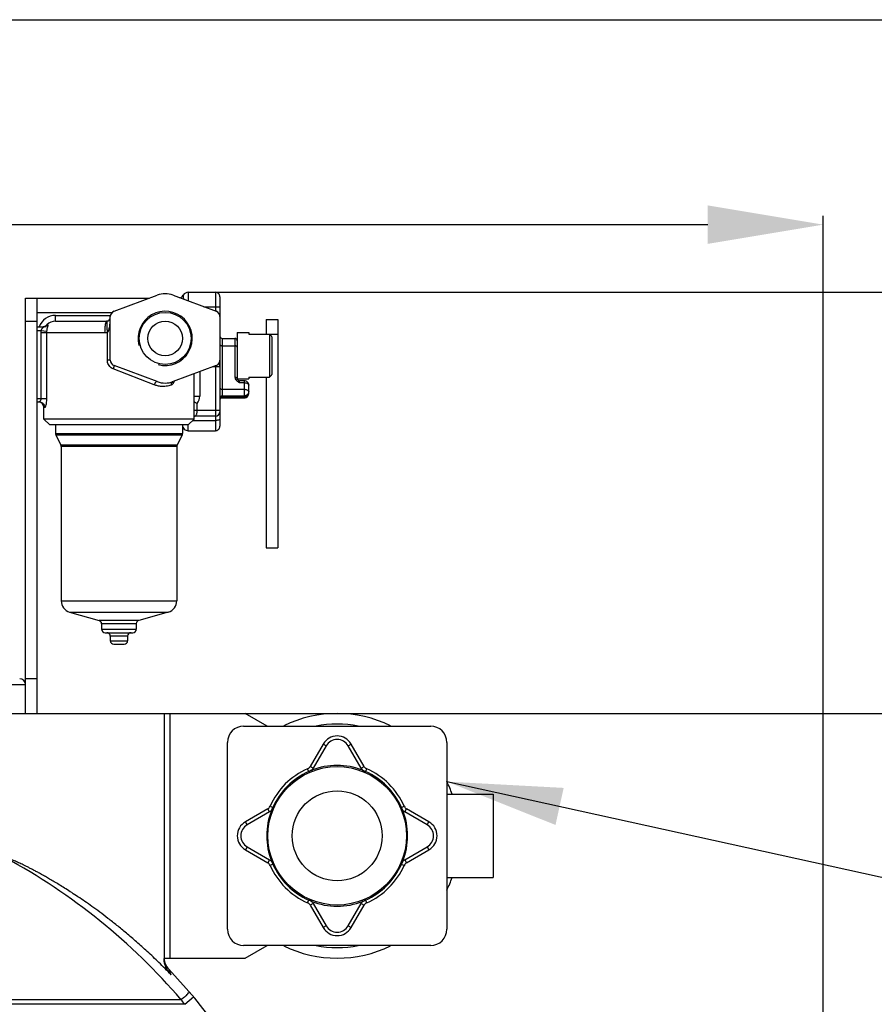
# Model space of a CAD drawing. Header units: millimetres. Extents: x -1960 to 5860, y -1328 to 4132.
# Tile 31 of 32: x 3569 to 4309, y 3279 to 4132. Entities that reach past the tile are written whole.
import ezdxf

# ---------------------------------------------------------------- set-up
doc = ezdxf.new("R2010")
doc.units = ezdxf.units.MM
doc.layers.add('02___PRT_ALL_AXES', color=7, linetype='Continuous')
doc.layers.add('Layer2', color=10, linetype='Continuous')
doc.dimstyles.get("Standard").update_dxf_attribs({"dimtxt": 2.5, "dimasz": 3, "dimexe": 0.18, "dimexo": 0.0625, "dimgap": 0.09, "dimtad": 1, "dimdsep": 46, "dimtxsty": 'Standard', "dimcen": 0.09, "dimadec": 0, "dimazin": 0, "dimtol": 1, "dimtp": 0.01, "dimtm": 0.01, "dimtfac": 1, "dimtofl": 0, "dimtmove": 0, "dimatfit": 3, "dimfxl": 0, "dimtolj": 1, "dimarcsym": 0})

# ---------------------------------------------------------------- blocks, each defined once
blk = doc.blocks.new('*D5')
at = {"layer": 'Defpoints', "color": 0}
for p in [(3730.5, 3895.58), (3605.63, 1365.58), (4933.04, 1365.58)]:
    blk.add_point(p, dxfattribs=at)
at = {"layer": 'Layer2', "color": 0, "lineweight": -2}
for p, q in [((3733.13, 3895.58), (4940.6, 3895.58)), ((4933.04, 3795.58), (4933.04, 1465.58)), ((3608.25, 1365.58), (4940.6, 1365.58))]:
    blk.add_line(p, q, dxfattribs=at)
at = {"layer": 'Layer2', "color": 0}
for points in [[(4916.38, 3795.58), (4949.71, 3795.58), (4933.04, 3895.58)], [(4916.38, 1465.58), (4949.71, 1465.58), (4933.04, 1365.58)]]:
    blk.add_solid(points, dxfattribs=at)
at = {"layer": 'Layer2', "color": 0, "insert": (4873.04, 2630.58), "char_height": 100, "attachment_point": 5, "rotation": 90}
blk.add_mtext('\\A1;2530', dxfattribs=at)
blk = doc.blocks.new('*D3')
at = {"layer": 'Defpoints', "color": 0}
for p in [(3298.64, 3530.58), (3298.64, 2930.58), (4453.14, 2930.58)]:
    blk.add_point(p, dxfattribs=at)
at = {"layer": 'Layer2', "color": 0, "lineweight": -2}
for p, q in [((3301.26, 3530.58), (4460.7, 3530.58)), ((4453.14, 3430.58), (4453.14, 3030.58)), ((3301.26, 2930.58), (4460.7, 2930.58))]:
    blk.add_line(p, q, dxfattribs=at)
at = {"layer": 'Layer2', "color": 0}
for points in [[(4436.47, 3430.58), (4469.81, 3430.58), (4453.14, 3530.58)], [(4436.47, 3030.58), (4469.81, 3030.58), (4453.14, 2930.58)]]:
    blk.add_solid(points, dxfattribs=at)
at = {"layer": 'Layer2', "color": 0, "insert": (4393.14, 3230.58), "char_height": 100, "attachment_point": 5, "rotation": 90}
blk.add_mtext('\\A1;600', dxfattribs=at)
blk = doc.blocks.new('*D4')
at = {"layer": 'Defpoints', "color": 0}
for p in [(4264.64, 3954.16), (2332.64, 2045.58), (4264.64, 2045.58)]:
    blk.add_point(p, dxfattribs=at)
at = {"layer": 'Layer2', "color": 0, "lineweight": -2}
for p, q in [((2332.64, 2048.2), (2332.64, 3961.72)), ((4264.64, 2048.2), (4264.64, 3961.72)), ((2432.64, 3954.16), (4164.64, 3954.16))]:
    blk.add_line(p, q, dxfattribs=at)
at = {"layer": 'Layer2', "color": 0}
for points in [[(2432.64, 3970.82), (2432.64, 3937.49), (2332.64, 3954.16)], [(4164.64, 3970.82), (4164.64, 3937.49), (4264.64, 3954.16)]]:
    blk.add_solid(points, dxfattribs=at)
at = {"layer": 'Layer2', "color": 0, "insert": (3298.64, 4014.16), "char_height": 100, "attachment_point": 5}
blk.add_mtext('\\A1;1932', dxfattribs=at)

msp = doc.modelspace()

# ---------------------------------------------------------------- linework, layer by layer
at = {"color": 7, "linetype": 'Continuous'}
for p, q in [((-1960, 4131.76), (5860, 4131.76)), ((3573.64, 3530.58), (3573.64, 3890.58)), ((3573.64, 3890.58), (3681.18, 3890.58)), ((3583.64, 3530.58), (3583.64, 3890.58)), ((3650.4, 3879.14), (3687.67, 3892.99)), ((3701.6, 3892.99), (3738.88, 3879.14)), ((3714.64, 3895.58), (3714.64, 3888.15)), ((3714.64, 3895.58), (3738.14, 3895.58)), ((3738.14, 3895.58), (3738.14, 3879.42)), ((3742.14, 3891.58), (3742.14, 3779.58)), ((3728.28, 3883.08), (3742.14, 3883.08)), ((3583.64, 3878.08), (3648.76, 3878.08)), ((3599.64, 3875.58), (3647.31, 3875.58)), ((3599.64, 3870.58), (3599.64, 3875.58)), ((3647.14, 3836.7), (3647.14, 3874.45)), ((3573.64, 3870.58), (3583.64, 3870.58)), ((3583.64, 3865.58), (3589.22, 3865.58)), ((3592.18, 3867.24), (3592.9, 3867.24)), ((3599.64, 3870.58), (3644.14, 3870.58)), ((3782.14, 3872.11), (3782.14, 3859.12)), ((3782.14, 3872.11), (3792.14, 3872.11)), ((3792.14, 3872.11), (3792.14, 3674.12)), ((3583.64, 3862.58), (3587.13, 3862.58)), ((3586.99, 3860.58), (3642.23, 3860.58)), ((3586.99, 3860.58), (3586.99, 3803.58)), ((3587.13, 3862.58), (3591.92, 3861.91)), ((3591.82, 3860.58), (3591.82, 3803.58)), ((3644.6, 3836.7), (3644.6, 3860.73)), ((3767.14, 3860.58), (3767.14, 3859.12)), ((3767.14, 3859.12), (3792.14, 3859.12)), ((3785.14, 3859.12), (3785.14, 3840.58)), ((3787.14, 3856.94), (3787.14, 3824.21)), ((3744.14, 3855.58), (3744.14, 3804.06)), ((3744.14, 3855.58), (3755.14, 3855.58)), ((3744.14, 3849.18), (3755.14, 3849.18)), ((3755.14, 3855.58), (3755.14, 3821.87)), ((3785.14, 3840.58), (3785.14, 3822.04)), ((3647.14, 3836.7), (3644.6, 3836.7)), ((3687.67, 3818.16), (3650.4, 3832.01)), ((3738.88, 3832.01), (3701.6, 3818.16)), ((3742.14, 3831.01), (3736.17, 3831.01)), ((3738.14, 3831.74), (3738.14, 3775.58)), ((3757.14, 3835.58), (3757.14, 3820.72)), ((3685.22, 3815.35), (3649.58, 3829.2)), ((3719.64, 3785.58), (3719.64, 3824.86)), ((3724.64, 3826.72), (3724.64, 3805.58)), ((3702.23, 3817.74), (3701.97, 3817.2)), ((3757.16, 3820.48), (3757.14, 3820.72)), ((3757.58, 3819.69), (3757.58, 3819.68)), ((3759.14, 3817.23), (3759.14, 3818.94)), ((3763.14, 3818.94), (3759.14, 3818.94)), ((3763.14, 3817.23), (3759.14, 3817.23)), ((3763.14, 3818.94), (3763.14, 3804.06)), ((3767.14, 3822.04), (3785.14, 3822.04)), ((3767.14, 3822.04), (3767.14, 3820.58)), ((3767.14, 3808.06), (3767.14, 3814.94)), ((3782.14, 3822.04), (3782.14, 3674.12)), ((3719.64, 3805.58), (3724.64, 3805.58)), ((3744.14, 3811.5), (3763.14, 3811.5)), ((3744.14, 3805.93), (3763.14, 3805.93)), ((3583.64, 3803.58), (3591.82, 3803.58)), ((3583.64, 3800.58), (3585.36, 3800.58)), ((3722.4, 3793.08), (3722.4, 3799.27)), ((3744.14, 3804.78), (3763.14, 3804.78)), ((3744.14, 3804.06), (3763.14, 3804.06)), ((3589.64, 3785.58), (3589.64, 3795.58)), ((3590.3, 3795.58), (3589.64, 3795.58)), ((3742.14, 3793.08), (3719.64, 3793.08)), ((3719.64, 3785.58), (3589.64, 3785.58)), ((3594.64, 3780.58), (3589.64, 3785.58)), ((3714.64, 3780.58), (3594.64, 3780.58)), ((3714.64, 3780.58), (3719.64, 3785.58)), ((3714.64, 3775.58), (3714.64, 3780.58)), ((3718.57, 3784.51), (3738.14, 3784.51)), ((3719.64, 3788.04), (3720.02, 3788.08)), ((3738.14, 3788.08), (3720.02, 3788.08)), ((3599.64, 3773.29), (3709.64, 3773.29)), ((3599.95, 3771.94), (3709.32, 3771.94)), ((3714.64, 3775.58), (3738.14, 3775.58)), ((3704.95, 3763.21), (3604.32, 3763.21)), ((3704.64, 3761.87), (3604.64, 3761.87)), ((3782.14, 3674.12), (3792.14, 3674.12)), ((3604.64, 3628.12), (3704.64, 3628.12)), ((3611.89, 3618.5), (3697.38, 3618.5)), ((3671.81, 3611.2), (3637.46, 3611.2)), ((3669.64, 3608.31), (3639.64, 3608.31)), ((3639.64, 3603.58), (3669.64, 3603.58)), ((3642.64, 3600.58), (3666.64, 3600.58)), ((3662.14, 3597.58), (3647.14, 3597.58)), ((3647.14, 3593.58), (3662.14, 3593.58)), ((3650.14, 3590.58), (3659.14, 3590.58)), ((3583.64, 3560.58), (3573.64, 3560.58)), ((3511.49, 3555.58), (3573.64, 3555.58)), ((3463.64, 3530.58), (3764, 3530.58)), ((3693.64, 3530.58), (3693.64, 3318.32)), ((3698.64, 3530.58), (3698.64, 3318.58)), ((3783.05, 3519.58), (3764, 3530.58)), ((3762.64, 3519.58), (3924.64, 3519.58)), ((3748.64, 3343.58), (3748.64, 3505.58)), ((3831.51, 3504.08), (3820.37, 3484.77)), ((3834.11, 3502.58), (3822.96, 3483.27)), ((3834.11, 3502.58), (3831.51, 3504.08)), ((3853.16, 3502.58), (3855.76, 3504.08)), ((3864.31, 3483.27), (3853.16, 3502.58)), ((3866.91, 3484.77), (3855.76, 3504.08)), ((3938.64, 3505.58), (3938.64, 3343.58)), ((3819.46, 3479.49), (3818.05, 3482.69)), ((3822.96, 3483.27), (3820.37, 3484.77)), ((3821.48, 3481.41), (3821.85, 3480.48)), ((3864.31, 3483.27), (3866.91, 3484.77)), ((3865.79, 3481.41), (3865.43, 3480.48)), ((3867.81, 3479.49), (3869.22, 3482.69)), ((3783.44, 3447.85), (3764.14, 3436.7)), ((3784.94, 3445.25), (3783.44, 3447.85)), ((3785.52, 3450.16), (3788.72, 3448.75)), ((3898.55, 3448.75), (3901.75, 3450.16)), ((3900.47, 3446.73), (3900.1, 3447.47)), ((3902.33, 3445.25), (3903.83, 3447.85)), ((3923.14, 3436.7), (3903.83, 3447.85)), ((3784.94, 3445.25), (3765.64, 3434.1)), ((3786.8, 3446.73), (3787.73, 3446.37)), ((3900.47, 3446.73), (3899.54, 3446.37)), ((3921.64, 3434.1), (3902.33, 3445.25)), ((3765.64, 3434.1), (3764.14, 3436.7)), ((3921.64, 3434.1), (3923.14, 3436.7)), ((3765.64, 3415.05), (3764.14, 3412.45)), ((3765.64, 3415.05), (3784.94, 3403.9)), ((3902.33, 3403.9), (3921.64, 3415.05)), ((3921.64, 3415.05), (3923.14, 3412.45)), ((3764.14, 3412.45), (3783.44, 3401.31)), ((3903.83, 3401.31), (3923.14, 3412.45)), ((3784.94, 3403.9), (3783.44, 3401.31)), ((3788.72, 3400.4), (3785.52, 3398.99)), ((3786.8, 3402.42), (3787.73, 3402.79)), ((3786.8, 3402.42), (3787.17, 3401.68)), ((3898.55, 3400.4), (3901.75, 3398.99)), ((3900.47, 3402.42), (3899.54, 3402.79)), ((3902.33, 3403.9), (3903.83, 3401.31)), ((3818.05, 3366.46), (3819.46, 3369.66)), ((3822.96, 3365.88), (3820.37, 3364.38)), ((3820.37, 3364.38), (3831.51, 3345.08)), ((3821.48, 3367.74), (3821.85, 3368.67)), ((3822.96, 3365.88), (3834.11, 3346.58)), ((3853.16, 3346.58), (3864.31, 3365.88)), ((3855.76, 3345.08), (3866.91, 3364.38)), ((3864.31, 3365.88), (3866.91, 3364.38)), ((3865.79, 3367.74), (3865.43, 3368.67)), ((3869.22, 3366.46), (3867.81, 3369.66)), ((3834.11, 3346.58), (3831.51, 3345.08)), ((3853.16, 3346.58), (3855.76, 3345.08)), ((3924.64, 3329.58), (3762.64, 3329.58)), ((3764, 3318.58), (3783.05, 3329.58)), ((3693.73, 3318.58), (3764, 3318.58)), ((3711.55, 3278.58), (3719.19, 3285.02)), ((3711.55, 3278.58), (3306.64, 3278.58)), ((3708.49, 3282.57), (3316.64, 3282.57))]:
    msp.add_line(p, q, dxfattribs=at)
for points in [[(3590.03, 3865.83), (3589.73, 3865.74), (3589.43, 3865.67), (3589.12, 3865.62), (3589.08, 3865.62)], [(3591.33, 3866.49), (3591.1, 3866.33), (3590.85, 3866.19), (3590.59, 3866.05), (3590.31, 3865.93), (3590.03, 3865.83)], [(3592.17, 3867.23), (3592.15, 3867.21), (3592.06, 3867.11), (3591.91, 3866.97), (3591.74, 3866.81), (3591.55, 3866.65), (3591.33, 3866.49)], [(3757.58, 3819.68), (3757.4, 3819.94), (3757.16, 3820.48)], [(3757.31, 3820.14), (3757.17, 3820.46), (3757.17, 3820.47)]]:
    msp.add_lwpolyline(points, dxfattribs=at)
for centre, radius, start, end in [((3694.64, 3874.24), 20, 69.61956, 110.38044), ((3705.98, 3895.58), 5, 286.81312, 330.00004), ((3714.64, 3890.58), 5, 90, 149.72795), ((3738.14, 3891.58), 4, 359.99996, 90), ((3599.64, 3860.58), 15, 90, 160.40413), ((3652.14, 3874.45), 5, 110.38044, 180), ((3737.14, 3874.45), 5, 0, 69.61956), ((3588.46, 3870.58), 5, 278.65017, 318.18969), ((3599.64, 3860.58), 10, 90, 138.18969), ((3644.14, 3873.58), 3, 270, 353.84449), ((3601.5, 3860.58), 14.5, 172.07169, 179.99895), ((3601.25, 3860.58), 9.43, 171.86685, 179.99842), ((3642.23, 3878.67), 18.09, 269.99207, 277.52832), ((3744.14, 3857.58), 2, 180.00014, 270), ((3557.95, 3648.43), 309.85, 42.29486, 42.84148), ((3755.14, 3853.58), 2, 0, 90), ((3652.14, 3836.7), 5, 180, 249.61956), ((3737.14, 3836.7), 5, 290.38044, 0), ((3566.47, 4024.89), 298.27, 317.14792, 317.71576), ((3694.64, 3836.91), 20, 249.61956, 290.38044), ((3705.89, 3815.83), 4.13, 150.49446, 152.39975), ((3695.07, 3821.96), 8.3, 330.44654, 335.70846), ((3759.14, 3820.94), 2, 218.77565, 270), ((3763.14, 3814.94), 4, 359.99771, 90.00363), ((3714.64, 3805.58), 10, 320.93484, 0), ((3763.14, 3808.06), 4, 274.78793, 360), ((3584.64, 3795.58), 5, 0, 81.83973), ((3744.14, 3802.06), 2, 90, 157.50017), ((3763.14, 3808.06), 4, 269.9786, 274.76844), ((3763.14, 3808.03), 3.97, 275.15088, 281.59454), ((3738.14, 3792.08), 4, 270, 0), ((3714.64, 3780.58), 5, 179.99997, 270), ((3602.64, 3773.29), 3, 180, 206.56505), ((3706.64, 3773.29), 3, 333.43495, 0), ((3738.14, 3779.58), 4, 270, 0.00004), ((3601.64, 3761.87), 3, 0, 26.56505), ((3707.64, 3761.87), 3, 153.43495, 180), ((3614.64, 3628.12), 10, 180, 254.0546), ((3694.64, 3628.12), 10, 285.9454, 0), ((3636.64, 3608.31), 3, 0, 74.0546), ((3672.64, 3608.31), 3, 105.9454, 180), ((3642.64, 3603.58), 3, 180, 270), ((3644.14, 3597.58), 3, 0, 89.99995), ((3665.14, 3597.58), 3, 90.00005, 180), ((3666.64, 3603.58), 3, 270, 0), ((3650.14, 3593.58), 3, 180, 270), ((3659.14, 3593.58), 3, 270, 0), ((3568.64, 3555.58), 5, 0, 90), ((3762.64, 3505.58), 14, 90, 180), ((3924.64, 3505.58), 14, 0, 90), ((3843.64, 3497.08), 14, 30, 150), ((3843.64, 3497.08), 11, 30, 150), ((3843.64, 3424.58), 63.5, 113.76209, 156.23791), ((3816.04, 3487.27), 5, 293.76209, 330), ((3843.64, 3424.58), 61, 68.70564, 111.29436), ((3816.04, 3487.27), 8, 312.92812, 330), ((3871.24, 3487.27), 8, 210, 227.07188), ((3908.31, 3567.16), 95.71, 243.62235, 243.98854), ((3894.07, 3537.97), 63.23, 243.98778, 244.55556), ((3871.24, 3487.27), 5, 210, 246.23791), ((3843.64, 3424.58), 63.5, 23.76209, 66.23791), ((3843.64, 3424.58), 60.87, 113.76209, 156.23791), ((3887.44, 3524.01), 47.78, 244.53996, 246.206), ((3843.64, 3424.58), 60.87, 23.76209, 66.23791), ((3780.94, 3452.18), 5, 300, 336.23791), ((3701.25, 3489.16), 95.5, 333.62218, 333.99194), ((3730.44, 3474.91), 63.01, 333.99099, 334.56804), ((3744.27, 3468.35), 47.71, 334.55371, 336.20691), ((3906.33, 3452.18), 5, 203.76209, 240), ((3843.64, 3424.58), 61, 158.70564, 201.29436), ((3780.94, 3452.18), 8, 300, 317.07188), ((3843.64, 3424.58), 61, 338.70564, 21.29436), ((3906.33, 3452.18), 8, 222.92812, 240), ((3771.14, 3424.58), 14, 119.98853, 240), ((3771.14, 3424.58), 11, 120, 240), ((3916.14, 3424.58), 11, 300, 60), ((3916.14, 3424.58), 14, 300, 60), ((3298.64, 2930.97), 540, 40.62521, 61.50864), ((3780.94, 3396.98), 5, 23.76209, 60), ((3780.94, 3396.98), 8, 42.92812, 60), ((3843.64, 3424.58), 63.5, 203.76209, 246.23791), ((3843.64, 3424.58), 60.87, 203.76209, 246.23791), ((3843.64, 3424.58), 60.87, 293.76209, 336.23791), ((3843.64, 3424.58), 63.5, 293.76209, 336.23791), ((3943.01, 3380.8), 47.71, 154.55371, 156.20691), ((3956.83, 3374.24), 63.01, 153.99099, 154.56804), ((3986.03, 3360), 95.5, 153.62218, 153.99194), ((3906.33, 3396.98), 8, 120, 137.07188), ((3906.33, 3396.98), 5, 120, 156.23791), ((3816.04, 3361.88), 5, 30, 66.23791), ((3798.76, 3322.55), 50.58, 65.17719, 66.27498), ((3804.85, 3335.72), 36.07, 63.67357, 65.17555), ((3808.03, 3342.17), 28.88, 62.24458, 63.65819), ((3843.64, 3424.58), 61, 248.70564, 291.29436), ((3816.04, 3361.88), 8, 30, 47.07188), ((3871.24, 3361.88), 8, 132.92812, 150), ((3871.24, 3361.88), 5, 113.76209, 150), ((3886.4, 3327.45), 45.25, 113.77036, 114.67198), ((3843.64, 3352.08), 14, 209.98888, 330), ((3843.64, 3352.08), 11, 210, 330), ((3762.64, 3343.58), 14, 180, 270), ((3924.64, 3343.58), 14, 270, 0), ((3708.64, 3319.33), 15, 183.83192, 223.47592), ((3298.64, 2930.58), 550, 6.15064, 43.47591), ((3242.62, 2922.89), 588.56, 37.1809, 37.67084)]:
    msp.add_arc(centre, radius, start, end, dxfattribs=at)
at = {"color": 2, "linetype": 'Continuous'}
msp.add_arc((3694.64, 3855.58), 23.5, 255, 195, dxfattribs=at)
at = {"color": 7, "linetype": 'Continuous'}
for points, start_tangent, end_tangent in [([(3710.85, 3889.55), (3710.63, 3890.84), (3710.41, 3892.27), (3710.32, 3892.99), (3710.32, 3893)], (-0.181853, 0.983326), (0.992151, 0.125045)), ([(3588.96, 3865.08), (3588.94, 3865.05), (3588.45, 3864.57), (3587.9, 3863.94), (3587.45, 3863.27), (3587.13, 3862.58)], (-0.687047, -0.726613), (-0.345269, -0.938504)), ([(3589.22, 3865.58), (3588.96, 3865.08)], (1, -0.000065), (-0.687047, -0.726613)), ([(3589.22, 3865.58), (3590.58, 3865.77), (3591.85, 3866.34), (3592.9, 3867.24)], (1, 0), (0.66238, 0.749168)), ([(3592.9, 3867.24), (3593.06, 3866.87), (3592.93, 3866.32), (3592.69, 3865.46), (3592.39, 3864.34), (3592.12, 3863.14), (3591.92, 3861.91)], (0.999999, -0.001332), (-0.141708, -0.989908)), ([(3644.14, 3870.58), (3643.64, 3870.24), (3643.18, 3869.24), (3642.79, 3867.65), (3642.48, 3865.58), (3642.29, 3863.17), (3642.23, 3860.58)], (-1, 0), (-0.000003, -1)), ([(3644.26, 3870.23), (3644.15, 3869.79), (3643.99, 3867.64), (3644.15, 3864.46), (3644.6, 3860.73)], (-0.381425, -0.9244), (0.150829, -0.98856)), ([(3644.6, 3870.61), (3644.34, 3870.38), (3644.26, 3870.23)], (-0.987988, -0.154531), (-0.381425, -0.9244)), ([(3644.6, 3860.73), (3644.95, 3861.06), (3645.28, 3861.56), (3645.59, 3862.21), (3645.87, 3862.98), (3646.14, 3863.87), (3646.37, 3864.88), (3646.58, 3866), (3646.76, 3867.25), (3646.91, 3868.63), (3647.03, 3870.14), (3647.11, 3871.79), (3647.14, 3873.25)], (0.845344, 0.534222), (0.006133, 0.999981)), ([(3742.14, 3850.33), (3742.29, 3849.89), (3742.72, 3849.52), (3743.37, 3849.27), (3744.14, 3849.18)], (0, -1), (1, 0)), ([(3649.58, 3829.2), (3647.97, 3830.07), (3646.58, 3831.33), (3645.51, 3832.92), (3644.83, 3834.75), (3644.6, 3836.7)], (-0.932102, 0.362196), (0.000079, 1)), ([(3650.4, 3832.01), (3650.24, 3831.16), (3649.96, 3830.26), (3649.58, 3829.2)], (0.937458, -0.348097), (-0.3464, -0.938087)), ([(3742.14, 3831.71), (3741.94, 3832.59), (3741.37, 3833.38), (3741.05, 3833.65)], (0, 1), (-0.799212, 0.601049)), ([(3687.67, 3818.16), (3687.18, 3818.16), (3686.63, 3817.81), (3686.07, 3817.18), (3685.58, 3816.32), (3685.22, 3815.35)], (-0.937395, 0.348269), (-0.277892, -0.960612)), ([(3699.96, 3815.14), (3697.69, 3814.47), (3695.52, 3814.08), (3693.46, 3813.92), (3691.54, 3813.95), (3689.76, 3814.14), (3688.12, 3814.46), (3686.61, 3814.86), (3685.22, 3815.35)], (-0.942007, -0.335595), (-0.932078, 0.362258)), ([(3701.08, 3817.98), (3700.5, 3817.61), (3700.1, 3816.95), (3699.91, 3816.1), (3699.96, 3815.14)], (-0.946606, -0.322393), (0.172326, -0.98504)), ([(3701.72, 3816.75), (3701.29, 3816.12), (3700.71, 3815.56), (3699.96, 3815.14)], (-0.504307, -0.863524), (-0.941974, -0.335686)), ([(3701.23, 3817.99), (3701.31, 3817.45)], (-0.117776, -0.99304), (0.344134, -0.93892)), ([(3701.31, 3817.45), (3701.72, 3816.75)], (0.344134, -0.93892), (0.613972, -0.789328)), ([(3701.97, 3817.2), (3701.72, 3816.75)], (-0.448907, -0.893578), (-0.504458, -0.863436)), ([(3702, 3818.31), (3702.3, 3817.86)], (0.458249, -0.888824), (0.614697, -0.788763)), ([(3757.14, 3820.72), (3756.98, 3821.16), (3756.55, 3821.53), (3755.9, 3821.78), (3755.14, 3821.87)], (-0.007268, 0.999974), (-1, -0.000001)), ([(3755.14, 3821.87), (3755.36, 3820.71), (3756.05, 3819.55), (3757.1, 3818.54), (3758.17, 3817.8)], (0.000063, -1), (0.850495, -0.525984)), ([(3757.58, 3819.68), (3757.59, 3819.67), (3758.12, 3819.04)], (0.626239, -0.779631), (0.619429, -0.785053)), ([(3758.12, 3819.04), (3758.66, 3818.23), (3759.14, 3817.23)], (0.619429, -0.785053), (0.388534, -0.921434)), ([(3758.17, 3817.8), (3759.14, 3817.23)], (0.850495, -0.525984), (0.865828, -0.500342)), ([(3763.14, 3817.23), (3764.38, 3817.12), (3765.5, 3816.79), (3766.38, 3816.28), (3766.95, 3815.64), (3767.14, 3814.94)], (1, 0), (0, -1)), ([(3742.14, 3812.65), (3742.29, 3812.21), (3742.72, 3811.84), (3743.37, 3811.59), (3744.14, 3811.5)], (0, -1), (1, 0)), ([(3742.14, 3804.29), (3742.29, 3804.92), (3742.72, 3805.45), (3743.37, 3805.8), (3744.14, 3805.93)], (0, 1), (1, 0)), ([(3763.14, 3811.5), (3764.38, 3811.39), (3765.5, 3811.06), (3766.38, 3810.55), (3766.95, 3809.91), (3767.14, 3809.21)], (1, 0), (0, -1)), ([(3763.14, 3805.93), (3764.37, 3806.09), (3765.49, 3806.56), (3766.37, 3807.28), (3766.94, 3808.19), (3767.14, 3809.21)], (1, 0), (0, 1)), ([(3763.14, 3804.78), (3764.37, 3804.94), (3765.49, 3805.41), (3766.37, 3806.13), (3766.94, 3807.05), (3767.14, 3808.06)], (1, 0), (0, 1)), ([(3586.99, 3803.58), (3586.92, 3802.78), (3586.7, 3802.05), (3586.39, 3801.42), (3586.03, 3800.96), (3585.36, 3800.58)], (0.000614, -1), (-1, 0.000289)), ([(3585.36, 3800.58), (3586.88, 3800.33), (3588.26, 3799.62), (3589.36, 3798.52), (3590.06, 3797.12), (3590.3, 3795.58)], (1, 0), (0, -1)), ([(3591.82, 3803.58), (3591.75, 3801.45), (3591.55, 3799.49), (3591.27, 3797.84), (3590.93, 3796.59), (3590.6, 3795.83), (3590.3, 3795.58)], (0.000493, -1), (-0.999998, 0.002214)), ([(3719.63, 3800.88), (3720.3, 3800.46), (3721.33, 3799.87), (3722.4, 3799.27)], (0.831724, -0.55519), (0.879149, -0.476546)), ([(3742.14, 3803.14), (3742.29, 3803.77), (3742.46, 3804.03)], (0, 1), (0.618432, 0.785838)), ([(3742.46, 3804.03), (3742.72, 3804.3), (3743.37, 3804.66), (3744.14, 3804.78)], (0.618432, 0.785838), (1, 0)), ([(3720.04, 3788.08), (3720.67, 3788.2), (3721.2, 3788.56), (3721.64, 3789.13), (3721.98, 3789.91), (3722.22, 3790.86), (3722.36, 3791.94), (3722.4, 3793.08)], (1, -0.000275), (0.000002, 1)), ([(3742.14, 3785.65), (3741.94, 3785.3), (3741.37, 3784.98), (3740.49, 3784.72), (3739.37, 3784.56), (3738.14, 3784.51)], (0, -1), (-1, 0)), ([(3821.48, 3481.41), (3819.97, 3480.68)], (-0.895996, -0.444062), (-0.915226, -0.402941)), ([(3819.97, 3480.68), (3819.09, 3480.34)], (-0.915226, -0.402941), (-0.946986, -0.321274)), ([(3899.74, 3448.25), (3899.4, 3449.12)], (-0.402941, 0.915226), (-0.32259, 0.946539)), ([(3900.1, 3447.47), (3899.74, 3448.25)], (-0.440262, 0.897869), (-0.402941, 0.915226)), ([(3699.81, 3304.19), (3689.19, 3314.82), (3679.2, 3324.28), (3669.82, 3332.72), (3661.02, 3340.26), (3652.79, 3347), (3645.1, 3353.05), (3637.91, 3358.49), (3631.21, 3363.38), (3624.96, 3367.78), (3619.13, 3371.75), (3613.71, 3375.33), (3608.66, 3378.58), (3603.96, 3381.51), (3599.59, 3384.17), (3595.53, 3386.57), (3591.75, 3388.76), (3588.23, 3390.74), (3584.96, 3392.55), (3581.93, 3394.18), (3579.1, 3395.67), (3576.48, 3397.02), (3574.04, 3398.25), (3571.77, 3399.36), (3569.66, 3400.37), (3567.71, 3401.28), (3565.89, 3402.11), (3564.19, 3402.85), (3562.62, 3403.52), (3559.79, 3404.62), (3556.23, 3405.58)], (-0.696115, 0.717931), (-1, 0)), ([(3787.17, 3401.68), (3787.54, 3400.9)], (0.440262, -0.897869), (0.402941, -0.915226)), ([(3787.54, 3400.9), (3787.88, 3400.03)], (0.402941, -0.915226), (0.32259, -0.946539)), ([(3865.79, 3367.74), (3866.91, 3368.29), (3867.52, 3368.57)], (0.896001, 0.444052), (0.908773, 0.417291)), ([(3699.81, 3304.19), (3696.65, 3308.25), (3694.41, 3313.2), (3693.64, 3318.32)], (-0.696115, 0.717931), (-0.000039, 1)), ([(3699.81, 3304.19), (3699.09, 3305.92), (3697.75, 3309)], (-0.383417, 0.923575), (-0.689631, 0.724161)), ([(3708.49, 3282.57), (3711.35, 3284.99), (3713.79, 3287), (3716.08, 3288.69)], (0.7595, 0.650507), (0.651106, -0.758987))]:
    msp.add_spline(points, degree=3, dxfattribs=dict(at, start_tangent=start_tangent, end_tangent=end_tangent))
at = {"layer": '02___PRT_ALL_AXES', "color": 7, "linetype": 'Continuous'}
for p, q in [((3757.14, 3860.58), (3757.14, 3820.72)), ((3757.14, 3860.58), (3767.14, 3860.58)), ((3757.14, 3820.58), (3767.14, 3820.58)), ((3599.64, 3780.58), (3599.64, 3773.29)), ((3709.64, 3780.58), (3709.64, 3773.29)), ((3599.95, 3771.94), (3604.32, 3763.21)), ((3709.32, 3771.94), (3704.95, 3763.21)), ((3604.64, 3761.87), (3604.64, 3628.12)), ((3704.64, 3761.87), (3704.64, 3628.12)), ((3611.89, 3618.5), (3637.46, 3611.2)), ((3697.38, 3618.5), (3671.81, 3611.2)), ((3639.64, 3608.31), (3639.64, 3603.58)), ((3669.64, 3608.31), (3669.64, 3603.58)), ((3647.14, 3597.58), (3647.14, 3593.58)), ((3662.14, 3597.58), (3662.14, 3593.58)), ((3938.64, 3460.58), (3978.64, 3460.58)), ((3978.64, 3460.57), (3978.64, 3388.58)), ((3938.64, 3388.58), (3978.64, 3388.58))]:
    msp.add_line(p, q, dxfattribs=at)
for centre, radius in [((3694.64, 3855.58), 22.5), ((3694.64, 3855.58), 15), ((3843.64, 3424.58), 60), ((3843.64, 3424.58), 39)]:
    msp.add_circle(centre, radius, dxfattribs=at)
for radius, start, end in [(106, 64.15958, 115.84042), (96.85, 79.13386, 100.86614), (106, 19.93768, 26.30264), (106, 333.69736, 340.06232), (106, 244.15958, 295.84042), (96.85, 259.13386, 280.86614)]:
    msp.add_arc((3843.64, 3424.58), radius, start, end, dxfattribs=at)
at = {"layer": '02___PRT_ALL_AXES', "color": 7, "linetype": 'Continuous', "start_tangent": (0, 1), "end_tangent": (-1, 0)}
msp.add_spline([(3757.14, 3848.03), (3756.98, 3848.47), (3756.55, 3848.84), (3755.9, 3849.09), (3755.14, 3849.18)], degree=3, dxfattribs=at)

# ---------------------------------------------------------------- dimensions: what is measured, and where the dimension line sits
at = {"layer": 'Layer2'}
dim = msp.add_linear_dim(base=(4264.64, 3954.16), p1=(2332.64, 2045.58), p2=(4264.64, 2045.58), dimstyle='Standard', override={"dimtxt": 100, "dimasz": 100, "dimexe": 7.56, "dimexo": 2.625, "dimgap": 10, "dimdec": 0, "dimzin": 0, "dimdsep": 44, "dimcen": 3.78, "dimtol": 0, "dimtdec": 0, "dimtzin": 0}, dxfattribs=at)
dim.commit()
dim.dimension.update_dxf_attribs({"geometry": '*D4', "text_midpoint": (3298.64, 4014.16)})
for base, p1, p2, picture, middle in [((4933.04, 1365.58), (3730.5, 3895.58), (3605.63, 1365.58), '*D5', (4873.04, 2630.58)), ((4453.14, 2930.58), (3298.64, 3530.58), (3298.64, 2930.58), '*D3', (4393.14, 3230.58))]:
    dim = msp.add_linear_dim(base=base, p1=p1, p2=p2, angle=90, dimstyle='Standard', override={"dimtxt": 100, "dimasz": 100, "dimexe": 7.56, "dimexo": 2.625, "dimgap": 10, "dimdec": 0, "dimzin": 0, "dimdsep": 44, "dimcen": 3.78, "dimtol": 0, "dimtdec": 0, "dimtzin": 0}, dxfattribs=at)
    dim.commit()
    dim.dimension.update_dxf_attribs({"geometry": picture, "text_midpoint": middle})

# ---------------------------------------------------------------- leaders
msp.add_leader([(3938.66, 3471.55), (5037.76, 3229.5), (5738.76, 3229.5)], dimstyle='Standard', override={"dimtxt": 100, "dimasz": 100, "dimexe": 7.56, "dimexo": 2.625, "dimgap": 10, "dimtad": 0, "dimdec": 0, "dimzin": 0, "dimdsep": 44, "dimcen": 3.78, "dimtol": 0, "dimtdec": 0, "dimtzin": 0}, dxfattribs=at)

doc.saveas('drawing.dxf')
